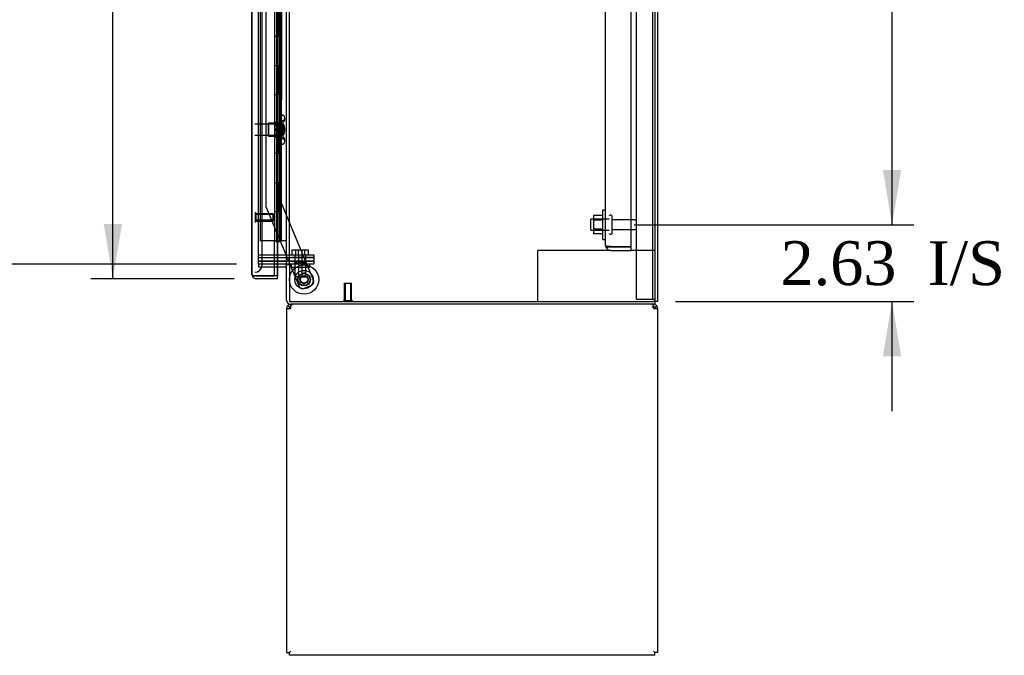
# Model space of a CAD drawing. Header units: inches. Extents: x 1 to 359, y -2 to 239.
# Tile 15 of 24: x 160 to 194, y 102 to 123. Entities that reach past the tile are written whole.
import ezdxf
from ezdxf.enums import TextEntityAlignment as Align
from ezdxf.lldxf.tags import DXFTag

# ---------------------------------------------------------------- set-up
doc = ezdxf.new("R2010")
doc.units = ezdxf.units.IN
doc.header["$MEASUREMENT"] = 0
for name, color, linetype in [('COM43132', 7, 'Continuous'), ('COM50669', 7, 'Continuous'), ('COM54746-56', 7, 'Continuous'), ('COM54926', 7, 'Continuous'), ('COM55738-22', 7, 'Continuous'), ('COM70098', 7, 'Continuous'), ('COM70220', 7, 'Continuous'), ('COM70839-2', 7, 'Continuous'), ('COM71188-1', 7, 'Continuous'), ('COM71190-1', 7, 'Continuous'), ('COM71195-1', 7, 'Continuous'), ('COM71196-1', 7, 'Continuous'), ('Default', 7, 'Continuous'), ('GSK86006', 7, 'Continuous'), ('NTS166105', 7, 'Continuous'), ('NTS18147', 7, 'Continuous'), ('NTS86070', 7, 'Continuous'), ('ROL87452', 7, 'Continuous'), ('RVT17786', 7, 'Continuous'), ('SCC180005', 7, 'Continuous'), ('STD26089', 7, 'Continuous'), ('STD26122', 7, 'Continuous'), ('STD26258', 7, 'Continuous'), ('WAF25059', 7, 'Continuous'), ('WAF25376', 7, 'Continuous'), ('WAM30038', 7, 'Continuous')]:
    doc.layers.add(name, color=color, linetype=linetype)
doc.styles.add('SEACAD_Times_New_Roman', font='times.ttf')
tags = doc.linetypes.add('HIDDEN2', pattern=[0.1875, 0.125, -0.0625]).pattern_tags.tags
tags[6:7] = [DXFTag(74, 4), DXFTag(75, 0), DXFTag(340, '0'), DXFTag(46, 0.0), DXFTag(50, 0.0), DXFTag(44, 0.0), DXFTag(45, 0.0)]
tags[4:5] = [DXFTag(74, 4), DXFTag(75, 0), DXFTag(340, '0'), DXFTag(46, 0.0), DXFTag(50, 0.0), DXFTag(44, 0.0), DXFTag(45, 0.0)]
doc.dimstyles.new('HAMMOND_(STH_-_300x200)', dxfattribs={"dimtxt": 1.5, "dimasz": 1.875, "dimexe": 0.75, "dimexo": 0.75, "dimgap": 0.375, "dimtad": 0, "dimtih": 1, "dimtoh": 1, "dimzin": 0, "dimdsep": 46, "dimtxsty": 'SEACAD_Times_New_Roman', "dimblk1": '_SE_FILLED', "dimblk2": '_SE_FILLED', "dimsah": 1, "dimcen": 0.75, "dimadec": 0, "dimazin": 0, "dimtfac": 0.8, "dimtofl": 0, "dimtmove": 0, "dimatfit": 3, "dimfxl": 1, "dimtolj": 1, "dimtzin": 0, "dimarcsym": 0})

# ---------------------------------------------------------------- blocks, each defined once
blk = doc.blocks.new('SE2')
at = {"layer": 'COM43132', "color": 7, "linetype": 'HIDDEN2'}
for p, q in [((180.313, 115.554), (180.313, 171.184)), ((181.188, 115.495), (181.188, 171.244)), ((180.313, 115.554), (180.313, 115.554)), ((180.313, 115.554), (180.313, 115.554)), ((180.498, 115.495), (180.349, 115.495)), ((180.416, 115.494), (180.349, 115.445)), ((180.416, 115.494), (180.498, 115.494)), ((180.498, 115.495), (181.188, 115.495)), ((180.498, 115.494), (180.498, 115.494)), ((180.498, 115.494), (181.188, 115.494)), ((180.498, 115.369), (181.188, 115.369)), ((181.188, 115.369), (181.188, 115.494))]:
    blk.add_line(p, q, dxfattribs=at)
for start, end in [(180, 180.0589), (180.1208, 216.194), (216.194, 270)]:
    blk.add_arc((180.498, 115.554), 0.185, start, end, dxfattribs=at)
blk.add_open_spline([(180.349, 115.495), (180.337, 115.505), (180.328, 115.514), (180.319, 115.529), (180.317, 115.534), (180.314, 115.544), (180.313, 115.549), (180.313, 115.554)], degree=3, knots=[0, 0, 0, 0, 0.5, 0.5, 0.75, 0.75, 1, 1, 1, 1], dxfattribs=at)
at = {"layer": 'COM50669', "color": 7, "linetype": 'HIDDEN2'}
for p, q in [((178.143, 115.369), (178, 115.369)), ((178, 113.619), (178, 115.369)), ((180.498, 115.369), (178.143, 115.369)), ((182, 115.369), (181.188, 115.369))]:
    blk.add_line(p, q, dxfattribs=at)
at = {"layer": 'COM54746-56', "color": 7, "linetype": 'HIDDEN2'}
for p, q in [((168.504, 171.693), (168.504, 115.693)), ((169.059, 171.693), (169.059, 115.693)), ((169.159, 115.693), (169.159, 171.693)), ((169.109, 122.693), (169.109, 123.693)), ((169.15, 122.693), (169.15, 123.693)), ((169.226, 122.693), (169.226, 123.693)), ((169.098, 121.693), (169.098, 122.693)), ((169.195, 122.693), (169.226, 122.693)), ((169.221, 122.693), (169.221, 121.693)), ((169.226, 121.693), (169.226, 122.693)), ((169.109, 120.693), (169.109, 121.693)), ((169.15, 120.693), (169.15, 121.693)), ((169.195, 121.693), (169.226, 121.693)), ((169.226, 120.693), (169.226, 121.693)), ((169.098, 119.693), (169.098, 120.693)), ((169.195, 120.693), (169.226, 120.693)), ((169.221, 120.693), (169.221, 119.693)), ((169.226, 119.693), (169.226, 120.693)), ((169.109, 118.693), (169.109, 119.693)), ((169.15, 118.693), (169.15, 119.693)), ((169.195, 119.693), (169.226, 119.693)), ((169.226, 118.693), (169.226, 119.693)), ((169.098, 117.693), (169.098, 118.693)), ((169.195, 118.693), (169.226, 118.693)), ((169.221, 118.693), (169.221, 117.693)), ((169.226, 117.693), (169.226, 118.693)), ((169.109, 116.693), (169.109, 117.693)), ((169.15, 116.693), (169.15, 117.693)), ((169.195, 117.693), (169.226, 117.693)), ((169.226, 116.693), (169.226, 117.693)), ((169.098, 115.693), (169.098, 116.693)), ((169.195, 116.693), (169.226, 116.693)), ((169.221, 116.693), (169.221, 115.693)), ((169.226, 115.693), (169.226, 116.693)), ((168.992, 115.693), (168.504, 115.693))]:
    blk.add_line(p, q, dxfattribs=at)
at = {"layer": 'COM54746-56', "color": 7, "linetype": 'Continuous'}
for p, q in [((168.992, 123.693), (168.992, 122.693)), ((169.195, 123.693), (169.195, 122.693)), ((168.992, 122.693), (169.195, 122.693)), ((168.992, 122.693), (169.195, 122.693)), ((168.992, 122.693), (168.992, 121.693)), ((169.195, 122.693), (169.195, 121.693)), ((168.992, 121.693), (168.992, 120.693)), ((168.992, 121.693), (169.195, 121.693)), ((168.992, 121.693), (169.195, 121.693)), ((169.195, 121.693), (169.195, 120.693)), ((168.992, 120.693), (169.195, 120.693)), ((168.992, 120.693), (169.195, 120.693)), ((168.992, 120.693), (168.992, 119.693)), ((169.195, 120.693), (169.195, 119.693)), ((168.992, 119.693), (168.992, 118.693)), ((168.992, 119.693), (169.195, 119.693)), ((168.992, 119.693), (169.195, 119.693)), ((169.195, 119.693), (169.195, 118.693)), ((168.992, 118.693), (169.195, 118.693)), ((168.992, 118.693), (169.195, 118.693)), ((168.992, 118.693), (168.992, 117.693)), ((169.195, 118.693), (169.195, 117.693)), ((168.992, 117.693), (168.992, 116.693)), ((168.992, 117.693), (169.195, 117.693)), ((168.992, 117.693), (169.195, 117.693)), ((169.195, 117.693), (169.195, 116.693)), ((168.992, 116.693), (169.195, 116.693)), ((168.992, 116.693), (169.195, 116.693)), ((168.992, 116.693), (168.992, 115.693)), ((169.195, 116.693), (169.195, 115.693)), ((169.195, 115.693), (168.992, 115.693)), ((169.046, 115.658), (169.046, 115.684)), ((169.046, 115.684), (169.096, 115.684)), ((169.096, 115.658), (169.046, 115.658)), ((169.059, 115.693), (169.059, 115.684)), ((169.121, 115.684), (169.096, 115.684)), ((169.121, 115.658), (169.096, 115.658)), ((169.121, 115.684), (169.171, 115.684)), ((169.171, 115.658), (169.121, 115.658)), ((169.159, 115.684), (169.159, 115.693)), ((169.171, 115.684), (169.171, 115.658)), ((169.407, 115.693), (169.195, 115.693))]:
    blk.add_line(p, q, dxfattribs=at)
at = {"layer": 'COM54926', "color": 7, "linetype": 'Continuous'}
for p, q in [((169.55, 113.469), (169.55, 113.524)), ((181.952, 113.469), (181.952, 113.524)), ((169.407, 113.381), (169.407, 101.62)), ((169.407, 113.381), (169.55, 113.381)), ((169.512, 113.411), (169.437, 113.469)), ((169.55, 113.381), (169.55, 113.469)), ((181.952, 113.469), (181.952, 113.381)), ((181.952, 113.381), (182.095, 113.381)), ((181.99, 113.411), (182.065, 113.469)), ((182.095, 113.381), (182.095, 101.62)), ((169.407, 101.62), (169.502, 101.62)), ((169.502, 101.62), (169.55, 101.667)), ((169.502, 101.619), (169.55, 101.667)), ((169.502, 101.524), (169.502, 101.619)), ((182, 101.524), (169.502, 101.524)), ((182, 101.62), (181.952, 101.667)), ((182, 101.619), (181.952, 101.667)), ((182.095, 101.62), (182, 101.62)), ((182, 101.524), (182, 101.619))]:
    blk.add_line(p, q, dxfattribs=at)
for centre, radius, start, end in [((169.55, 113.381), 0.143, 90, 142.4161), ((181.952, 113.381), 0.143, 37.5839, 90), ((169.55, 113.381), 0.143, 142.4162, 180), ((169.55, 113.381), 0.048, 142.4162, 180), ((169.55, 113.381), 0.048, 90, 142.4162), ((169.55, 113.381), 0.048, 90, 142.4162), ((181.952, 113.381), 0.048, 37.5838, 90), ((181.952, 113.381), 0.048, 0, 37.5838), ((181.952, 113.381), 0.143, 0, 37.5838)]:
    blk.add_arc(centre, radius, start, end, dxfattribs=at)
at = {"layer": 'COM54926', "color": 7, "linetype": 'HIDDEN2'}
blk.add_arc((181.89, 113.319), 0.11, 56.0643, 87.8453, dxfattribs=at)
at = {"layer": 'COM54926', "color": 7, "linetype": 'Continuous'}
for points in [[(169.607, 113.524), (169.598, 113.524), (169.588, 113.519), (169.569, 113.5), (169.559, 113.486), (169.55, 113.469)], [(181.952, 113.469), (181.942, 113.486), (181.933, 113.5), (181.914, 113.519), (181.904, 113.524), (181.894, 113.524)]]:
    blk.add_open_spline(points, degree=3, knots=[0, 0, 0, 0, 0.5, 0.5, 1, 1, 1, 1], dxfattribs=at)
at = {"layer": 'COM55738-22', "color": 7, "linetype": 'HIDDEN2'}
for p, q in [((181.375, 113.701), (181.375, 173.451)), ((181.928, 113.701), (181.928, 173.451)), ((181.375, 113.701), (181.562, 113.701)), ((181.562, 113.701), (181.812, 113.701)), ((181.812, 113.701), (181.928, 113.701)), ((181.928, 113.701), (182, 113.701))]:
    blk.add_line(p, q, dxfattribs=at)
at = {"layer": 'COM70098', "color": 7, "linetype": 'HIDDEN2'}
for p, q in [((168.44, 115.214), (169.589, 115.214)), ((169.589, 115.214), (170.339, 115.214)), ((170.339, 115.214), (170.339, 115.119)), ((168.44, 115.119), (169.589, 115.119)), ((169.589, 114.994), (168.44, 114.994)), ((169.589, 114.899), (169.55, 114.899)), ((170.339, 115.119), (169.589, 115.119)), ((169.589, 114.994), (170.339, 114.994)), ((170.339, 114.899), (169.589, 114.899)), ((170.339, 114.994), (170.339, 114.899))]:
    blk.add_line(p, q, dxfattribs=at)
at = {"layer": 'COM70220', "color": 7, "linetype": 'HIDDEN2'}
for p, q in [((168.567, 115.119), (168.567, 172.266)), ((168.565, 115.119), (168.565, 115.214)), ((168.565, 114.869), (168.565, 115.119)), ((168.567, 114.869), (168.567, 115.119))]:
    blk.add_line(p, q, dxfattribs=at)
for centre in [(168.315, 114.869), (168.317, 114.869)]:
    blk.add_arc(centre, 0.25, 270, 0, dxfattribs=at)
at = {"layer": 'COM70839-2', "color": 7, "linetype": 'HIDDEN2'}
for p, q in [((169.235, 142.836), (169.222, 116.99)), ((169.237, 142.836), (169.222, 116.99)), ((168.703, 141.462), (168.691, 116.909)), ((168.705, 141.462), (168.691, 116.909)), ((168.7, 116.862), (169.512, 114.899)), ((168.7, 116.862), (169.512, 114.899)), ((169.222, 116.99), (170.321, 114.333)), ((169.222, 116.99), (170.321, 114.333)), ((169.525, 114.869), (169.831, 114.13)), ((169.525, 114.869), (169.831, 114.13)), ((170.253, 114.17), (169.994, 114.063)), ((170.253, 114.17), (169.994, 114.063))]:
    blk.add_line(p, q, dxfattribs=at)
at = {"layer": 'COM70839-2', "color": 7, "linetype": 'Continuous'}
blk.add_line((169.512, 114.899), (169.525, 114.869), dxfattribs=at)
blk.add_line((169.512, 114.899), (169.525, 114.869), dxfattribs=at)
at = {"layer": 'COM70839-2', "color": 7, "linetype": 'HIDDEN2'}
blk.add_circle((170.002, 114.37), 0.129, dxfattribs=at)
for centre, start, end in [((168.816, 116.909), 179.9705, 202.4825), ((168.816, 116.909), 179.9664, 202.4784), ((170.206, 114.286), 292.4825, 22.4825), ((170.206, 114.286), 292.4784, 22.4784), ((169.946, 114.178), 202.4825, 292.4825), ((169.946, 114.178), 202.4784, 292.4784)]:
    blk.add_arc(centre, 0.125, start, end, dxfattribs=at)
at = {"layer": 'COM71188-1', "color": 7, "linetype": 'HIDDEN2'}
for p, q in [((182, 173.554), (182, 113.619)), ((168.44, 114.899), (168.44, 172.274)), ((169.502, 114.899), (169.502, 172.274)), ((168.992, 114.899), (168.44, 114.899))]:
    blk.add_line(p, q, dxfattribs=at)
at = {"layer": 'COM71188-1', "color": 7, "linetype": 'Continuous'}
for p, q in [((182.095, 173.554), (182.095, 113.619)), ((169.407, 114.899), (169.407, 172.274)), ((169.359, 114.899), (168.992, 114.899)), ((169.359, 114.899), (169.407, 114.899)), ((169.55, 114.899), (169.407, 114.899)), ((169.502, 114.869), (169.502, 113.619)), ((169.55, 114.869), (169.502, 114.869)), ((169.55, 114.869), (169.55, 114.899)), ((169.502, 113.619), (181.952, 113.619)), ((182.095, 113.619), (181.952, 113.619))]:
    blk.add_line(p, q, dxfattribs=at)
at = {"layer": 'COM71190-1', "color": 7, "linetype": 'HIDDEN2'}
for p, q in [((168.44, 114.899), (168.44, 114.804)), ((168.44, 114.804), (168.992, 114.804))]:
    blk.add_line(p, q, dxfattribs=at)
at = {"layer": 'COM71190-1', "color": 7, "linetype": 'Continuous'}
for p, q in [((169.407, 113.667), (169.407, 114.869)), ((169.502, 114.869), (169.407, 114.869)), ((168.992, 114.804), (169.359, 114.804)), ((182, 113.524), (169.55, 113.524)), ((182, 113.619), (182, 113.524))]:
    blk.add_line(p, q, dxfattribs=at)
for centre, radius, start, end in [((169.359, 114.756), 0.143, 52.2051, 90), ((169.359, 114.756), 0.048, 0, 90), ((169.55, 113.667), 0.143, 180, 270)]:
    blk.add_arc(centre, radius, start, end, dxfattribs=at)
at = {"layer": 'COM71190-1', "color": 7, "linetype": 'HIDDEN2'}
blk.add_arc((169.55, 113.667), 0.048, 180, 270, dxfattribs=at)
at = {"layer": 'COM71195-1', "color": 7, "linetype": 'HIDDEN2'}
for p, q in [((169.095, 114.495), (169.095, 172.891)), ((168.251, 114.495), (168.249, 114.495)), ((168.3, 114.494), (168.249, 114.455)), ((168.3, 114.494), (168.302, 114.494)), ((168.363, 114.494), (168.363, 114.494)), ((168.365, 114.494), (168.363, 114.494)), ((168.365, 114.399), (168.363, 114.399)), ((169.095, 114.399), (169.095, 114.494))]:
    blk.add_line(p, q, dxfattribs=at)
at = {"layer": 'COM71195-1', "color": 7, "linetype": 'Continuous'}
for q in [(168.22, 141.767), (168.22, 114.542), (168.22, 114.542)]:
    blk.add_line((168.22, 114.542), q, dxfattribs=at)
for start, end in [(180, 180.0762), (217.5036, 270)]:
    blk.add_arc((168.363, 114.542), 0.143, start, end, dxfattribs=at)
at = {"layer": 'COM71196-1', "color": 7, "linetype": 'Continuous'}
for p, q in [((168.222, 114.542), (168.222, 172.843)), ((168.992, 114.495), (168.992, 115.693)), ((168.222, 114.542), (168.222, 114.542)), ((168.222, 114.542), (168.222, 114.542)), ((169.097, 114.804), (169.097, 114.495)), ((168.365, 114.495), (168.251, 114.495)), ((168.302, 114.494), (168.251, 114.455)), ((168.302, 114.494), (168.365, 114.494)), ((168.365, 114.495), (168.992, 114.495)), ((168.365, 114.494), (168.365, 114.494)), ((169.097, 114.494), (168.365, 114.494)), ((169.097, 114.399), (168.365, 114.399)), ((169.097, 114.495), (168.992, 114.495)), ((169.097, 114.399), (169.097, 114.494))]:
    blk.add_line(p, q, dxfattribs=at)
at = {"layer": 'COM71196-1', "color": 7, "linetype": 'HIDDEN2'}
blk.add_line((169.097, 172.369), (169.097, 114.804), dxfattribs=at)
at = {"layer": 'COM71196-1', "color": 7, "linetype": 'Continuous'}
for start, end in [(180, 180.0762), (180.1561, 217.5036), (217.5036, 270)]:
    blk.add_arc((168.365, 114.542), 0.143, start, end, dxfattribs=at)
blk.add_open_spline([(168.251, 114.495), (168.242, 114.503), (168.235, 114.51), (168.227, 114.522), (168.225, 114.526), (168.223, 114.534), (168.222, 114.538), (168.222, 114.542)], degree=3, knots=[0, 0, 0, 0, 0.5, 0.5, 0.75, 0.75, 1, 1, 1, 1], dxfattribs=at)
at = {"layer": 'GSK86006', "color": 7, "linetype": 'HIDDEN2'}
for p, q in [((168.44, 115.119), (169.589, 115.119)), ((168.44, 114.994), (169.589, 114.994)), ((169.589, 115.119), (170.339, 115.119)), ((170.339, 114.994), (169.589, 114.994)), ((170.339, 115.119), (170.339, 114.994))]:
    blk.add_line(p, q, dxfattribs=at)
at = {"layer": 'NTS166105', "color": 7, "linetype": 'HIDDEN2'}
for p, q in [((179.897, 116.56), (179.897, 116.4)), ((180.217, 116.56), (179.897, 116.56)), ((179.897, 116.4), (179.897, 116.09)), ((180.217, 116.4), (179.897, 116.4)), ((179.897, 116.09), (179.897, 115.929)), ((180.217, 116.09), (179.897, 116.09)), ((180.217, 115.929), (179.897, 115.929))]:
    blk.add_line(p, q, dxfattribs=at)
at = {"layer": 'NTS18147', "color": 7, "linetype": 'HIDDEN2'}
for p, q in [((169.223, 119.99), (169.223, 119.994)), ((169.223, 119.994), (169.223, 119.994)), ((169.223, 119.99), (169.223, 119.994)), ((169.286, 119.994), (169.223, 119.994)), ((169.223, 119.99), (169.223, 119.801)), ((169.223, 119.99), (169.223, 119.99)), ((169.223, 119.99), (169.223, 119.801)), ((169.223, 119.99), (169.286, 119.99)), ((169.286, 119.99), (169.286, 119.994)), ((169.286, 119.99), (169.286, 119.994)), ((169.348, 119.841), (169.348, 119.895)), ((169.348, 119.841), (169.348, 119.895)), ((168.786, 119.714), (168.786, 119.274)), ((168.786, 119.714), (168.786, 119.714)), ((168.786, 119.274), (168.786, 119.714)), ((169.223, 119.714), (168.786, 119.714)), ((169.223, 119.801), (169.223, 119.683)), ((169.223, 119.801), (169.223, 119.801)), ((169.223, 119.801), (169.223, 119.683)), ((169.286, 119.801), (169.223, 119.801)), ((169.223, 119.683), (169.223, 119.306)), ((169.223, 119.683), (169.223, 119.683)), ((169.223, 119.683), (169.223, 119.306)), ((169.223, 119.683), (169.286, 119.683)), ((169.286, 119.683), (169.286, 119.801)), ((169.286, 119.683), (169.286, 119.801)), ((168.786, 119.274), (168.786, 119.274)), ((168.786, 119.274), (169.223, 119.274)), ((169.223, 119.306), (169.223, 119.188)), ((169.223, 119.306), (169.223, 119.306)), ((169.223, 119.306), (169.223, 119.188)), ((169.286, 119.306), (169.223, 119.306)), ((169.286, 119.188), (169.286, 119.306)), ((169.286, 119.188), (169.286, 119.306)), ((169.223, 119.188), (169.223, 118.999)), ((169.223, 119.188), (169.223, 119.188)), ((169.223, 119.188), (169.223, 118.999)), ((169.223, 119.188), (169.286, 119.188)), ((169.223, 118.999), (169.223, 118.994)), ((169.223, 118.999), (169.223, 118.999)), ((169.223, 118.999), (169.223, 118.994)), ((169.286, 118.999), (169.223, 118.999)), ((169.223, 118.994), (169.223, 118.994)), ((169.223, 118.994), (169.286, 118.994)), ((169.286, 118.999), (169.286, 118.994)), ((169.286, 118.999), (169.286, 118.994)), ((169.348, 119.094), (169.348, 119.148)), ((169.348, 119.094), (169.348, 119.148))]:
    blk.add_line(p, q, dxfattribs=at)
blk.add_arc((169.03, 119.494), 0.318, 323.6338, 36.3662, dxfattribs=at)
blk.add_arc((169.03, 119.494), 0.318, 323.6338, 36.3662, dxfattribs=at)
for centre, start_param, end_param in [((169.03, 119.895), 2.506883, 3.776302), ((169.03, 119.895), 2.506883, 3.776302), ((169.03, 119.841), 2.506883, 3.141593), ((169.03, 119.148), 3.141593, 3.776302), ((169.03, 119.148), 3.141593, 3.776302), ((169.03, 119.094), 2.506883, 3.776302), ((169.03, 119.094), 2.506883, 3.776302)]:
    blk.add_ellipse(centre, major_axis=(-0.318, 0), ratio=0.5, start_param=start_param, end_param=end_param, dxfattribs=at)
at = {"layer": 'NTS86070', "color": 7, "linetype": 'HIDDEN2'}
for p, q in [((169.565, 114.899), (169.565, 114.799)), ((169.668, 114.929), (169.668, 114.899)), ((169.951, 114.939), (169.678, 114.939)), ((169.69, 114.899), (169.69, 114.799)), ((169.793, 114.929), (169.793, 114.899)), ((170.076, 114.939), (169.951, 114.939)), ((169.961, 114.899), (169.961, 114.929)), ((170.065, 114.899), (170.065, 114.799)), ((170.086, 114.899), (170.086, 114.929)), ((170.19, 114.899), (170.19, 114.799)), ((169.565, 114.799), (170.065, 114.799)), ((170.063, 114.799), (170.19, 114.799))]:
    blk.add_line(p, q, dxfattribs=at)
for centre, start, end in [((169.678, 114.929), 90, 180), ((169.803, 114.929), 90, 180), ((169.951, 114.929), 0, 90), ((170.076, 114.929), 0, 90)]:
    blk.add_arc(centre, 0.01, start, end, dxfattribs=at)
at = {"layer": 'ROL87452', "color": 7, "linetype": 'HIDDEN2'}
for radius in [0.5, 0.5, 0.206]:
    blk.add_circle((170.002, 114.37), radius, dxfattribs=at)
at = {"layer": 'RVT17786', "color": 7, "linetype": 'HIDDEN2'}
for radius in [0.217, 0.125]:
    blk.add_circle((170.002, 114.37), radius, dxfattribs=at)
for start, end in [(79.567, 110.1072), (0, 10.5715), (359.9705, 0)]:
    blk.add_arc((170.002, 114.37), 0.217, start, end, dxfattribs=at)
at = {"layer": 'SCC180005', "color": 7, "linetype": 'HIDDEN2'}
for p, q in [((169.599, 115.388), (169.815, 115.388)), ((169.599, 115.214), (169.599, 115.388)), ((169.692, 115.214), (169.692, 114.464)), ((169.724, 115.214), (169.724, 115.388)), ((169.815, 115.388), (170.031, 115.388)), ((169.815, 115.214), (169.815, 115.388)), ((169.817, 115.214), (169.817, 114.464)), ((169.938, 114.464), (169.938, 115.214)), ((169.94, 115.214), (169.94, 115.388)), ((170.031, 115.214), (170.031, 115.388)), ((170.031, 115.388), (170.156, 115.388)), ((170.063, 114.464), (170.063, 115.214)), ((170.156, 115.214), (170.156, 115.388)), ((169.938, 114.464), (169.692, 114.464)), ((169.94, 114.464), (170.063, 114.464))]:
    blk.add_line(p, q, dxfattribs=at)
at = {"layer": 'STD26089', "color": 7, "linetype": 'HIDDEN2'}
for p, q in [((180.508, 116.569), (180.468, 116.569)), ((180.538, 115.949), (180.538, 116.539)), ((179.813, 116.057), (179.813, 116.432)), ((180.438, 116.432), (179.813, 116.432)), ((181.315, 116.41), (180.538, 116.41)), ((179.813, 116.057), (180.438, 116.057)), ((180.468, 115.919), (180.508, 115.919)), ((180.538, 116.078), (181.315, 116.078))]:
    blk.add_line(p, q, dxfattribs=at)
for centre, radius, start, end in [((180.468, 116.539), 0.03, 90, 180), ((180.508, 116.539), 0.03, 0, 90), ((181.315, 116.35), 0.06, 0, 90), ((180.468, 115.949), 0.03, 180, 270), ((180.508, 115.949), 0.03, 270, 0), ((181.315, 116.138), 0.06, 270, 0)]:
    blk.add_arc(centre, radius, start, end, dxfattribs=at)
at = {"layer": 'STD26122', "color": 7, "linetype": 'HIDDEN2'}
for p, q in [((168.317, 119.679), (168.315, 119.679)), ((169.282, 119.679), (168.317, 119.679)), ((169.28, 119.309), (169.28, 119.679)), ((169.315, 119.644), (169.28, 119.679)), ((169.282, 119.679), (169.282, 119.309)), ((169.317, 119.644), (169.282, 119.679)), ((169.315, 119.644), (169.315, 119.344)), ((169.317, 119.344), (169.317, 119.644)), ((168.315, 119.309), (168.317, 119.309)), ((168.317, 119.309), (169.282, 119.309)), ((169.28, 119.309), (169.315, 119.344)), ((169.282, 119.309), (169.317, 119.344))]:
    blk.add_line(p, q, dxfattribs=at)
at = {"layer": 'STD26258', "color": 7, "linetype": 'HIDDEN2'}
for p, q in [((168.317, 116.651), (168.315, 116.651)), ((168.348, 116.651), (168.317, 116.651)), ((168.346, 116.338), (168.346, 116.651)), ((168.348, 116.619), (168.346, 116.619)), ((168.348, 116.589), (168.346, 116.589)), ((168.348, 116.651), (168.348, 116.338)), ((168.942, 116.619), (168.348, 116.619)), ((168.942, 116.589), (168.348, 116.589)), ((168.94, 116.369), (168.94, 116.619)), ((168.942, 116.619), (168.942, 116.369)), ((168.315, 116.338), (168.317, 116.338)), ((168.317, 116.338), (168.348, 116.338)), ((168.348, 116.4), (168.346, 116.4)), ((168.346, 116.369), (168.348, 116.369)), ((168.942, 116.4), (168.348, 116.4)), ((168.348, 116.369), (168.942, 116.369)), ((171.377, 114.244), (171.627, 114.244)), ((171.377, 114.244), (171.377, 113.651)), ((171.408, 114.244), (171.408, 113.651)), ((171.596, 114.244), (171.596, 113.651)), ((171.627, 113.651), (171.627, 114.244)), ((171.346, 113.651), (171.658, 113.651)), ((171.346, 113.651), (171.346, 113.619)), ((171.658, 113.619), (171.658, 113.651))]:
    blk.add_line(p, q, dxfattribs=at)
at = {"layer": 'WAF25059', "color": 7, "linetype": 'HIDDEN2'}
for p, q in [((180.217, 115.744), (180.217, 116.744)), ((180.313, 116.744), (180.217, 116.744)), ((180.217, 115.744), (180.313, 115.744))]:
    blk.add_line(p, q, dxfattribs=at)
at = {"layer": 'WAF25376', "color": 7, "linetype": 'HIDDEN2'}
for radius in [0.315, 0.14]:
    blk.add_circle((170.002, 114.37), radius, dxfattribs=at)
for radius, start, end in [(0.14, 163.3811, 182.761), (0.14, 251.6057, 293.834), (0.315, 355.6162, 0), (0.315, 0, 2.7571)]:
    blk.add_arc((170.002, 114.37), radius, start, end, dxfattribs=at)
at = {"layer": 'WAM30038', "color": 7, "linetype": 'HIDDEN2'}
for p, q in [((169.01, 119.668), (169.01, 119.723)), ((169.01, 119.668), (169.01, 119.723)), ((169.055, 119.697), (169.01, 119.668)), ((169.055, 119.697), (169.01, 119.668)), ((169.01, 119.644), (169.055, 119.672)), ((169.01, 119.644), (169.055, 119.672)), ((169.01, 119.668), (169.026, 119.656)), ((169.01, 119.668), (169.026, 119.656)), ((169.01, 119.512), (169.01, 119.644)), ((169.01, 119.512), (169.01, 119.644)), ((169.026, 119.656), (169.059, 119.676)), ((169.026, 119.656), (169.059, 119.676)), ((169.074, 119.119), (169.074, 119.869)), ((169.074, 119.869), (169.074, 119.869)), ((169.074, 119.869), (169.074, 119.119)), ((169.098, 119.869), (169.074, 119.869)), ((169.098, 119.119), (169.098, 119.869)), ((169.098, 119.869), (169.098, 119.119)), ((169.055, 119.512), (169.01, 119.512)), ((169.01, 119.345), (169.01, 119.477)), ((169.01, 119.345), (169.01, 119.477)), ((169.01, 119.477), (169.055, 119.477)), ((169.055, 119.317), (169.01, 119.345)), ((169.055, 119.317), (169.01, 119.345)), ((169.026, 119.333), (169.01, 119.321)), ((169.026, 119.333), (169.01, 119.321)), ((169.01, 119.266), (169.01, 119.321)), ((169.01, 119.321), (169.055, 119.292)), ((169.01, 119.266), (169.01, 119.321)), ((169.01, 119.321), (169.055, 119.292)), ((169.059, 119.313), (169.026, 119.333)), ((169.059, 119.313), (169.026, 119.333)), ((169.074, 119.119), (169.074, 119.119)), ((169.074, 119.119), (169.098, 119.119))]:
    blk.add_line(p, q, dxfattribs=at)
for centre, radius, start, end in [((168.49, 120.397), 0.85, 311.7058, 313.4493), ((169.056, 119.494), 0.0181, 1.7718, 93.073), ((169.056, 119.495), 0.0182, 267.1609, 357.9942), ((168.487, 118.589), 0.854, 46.5547, 48.2901)]:
    blk.add_arc(centre, radius, start, end, dxfattribs=at)
for points, knots in [([(169.01, 119.723), (169.023, 119.734), (169.036, 119.746), (169.049, 119.757), (169.051, 119.759), (169.053, 119.761), (169.055, 119.763)], [0, 0, 0, 0, 0.858552, 0.858552, 0.858552, 1, 1, 1, 1]), ([(169.069, 119.702), (169.068, 119.702), (169.068, 119.702), (169.064, 119.701), (169.06, 119.699), (169.055, 119.697)], [0.4389304, 0.4389304, 0.4389304, 0.4389304, 0.5, 0.5, 1, 1, 1, 1]), ([(169.055, 119.672), (169.058, 119.673), (169.06, 119.675), (169.064, 119.678), (169.066, 119.68), (169.069, 119.685), (169.071, 119.687), (169.074, 119.692), (169.074, 119.695), (169.074, 119.697)], [0, 0, 0, 0, 0.25, 0.25, 0.5, 0.5, 0.75, 0.75, 1, 1, 1, 1]), ([(169.055, 119.226), (169.053, 119.228), (169.051, 119.23), (169.049, 119.232), (169.036, 119.243), (169.023, 119.255), (169.01, 119.266)], [0, 0, 0, 0, 0.141448, 0.141448, 0.141448, 1, 1, 1, 1]), ([(169.074, 119.292), (169.074, 119.294), (169.074, 119.297), (169.071, 119.302), (169.069, 119.304), (169.064, 119.311), (169.06, 119.314), (169.055, 119.317)], [0, 0, 0, 0, 0.25, 0.25, 0.5, 0.5, 1, 1, 1, 1]), ([(169.055, 119.292), (169.058, 119.291), (169.06, 119.29), (169.064, 119.288), (169.066, 119.288), (169.068, 119.287), (169.068, 119.287), (169.069, 119.287)], [0, 0, 0, 0, 0.25, 0.25, 0.5, 0.5, 0.5626015, 0.5626015, 0.5626015, 0.5626015])]:
    blk.add_open_spline(points, degree=3, knots=knots, dxfattribs=at)
blk = doc.blocks.new('DMBLK3928')
at = {"layer": 'Default', "linetype": 'Continuous'}
for points in [[(190.425, 141.494), (190.112, 143.369), (189.8, 141.494)], [(190.425, 118.119), (189.8, 118.119), (190.112, 116.244)]]:
    blk.add_hatch(color=7, dxfattribs=at).paths.add_polyline_path(points)
at = {"layer": 'Default', "color": 7, "linetype": 'Continuous'}
for p, q in [((181.288, 143.369), (190.862, 143.369)), ((190.112, 131.082), (190.112, 143.369)), ((190.112, 116.244), (190.112, 129.057)), ((181.288, 116.244), (190.862, 116.244))]:
    blk.add_line(p, q, dxfattribs=at)
at = {"layer": 'Default', "color": 7, "linetype": 'Continuous', "style": 'SEACAD_Times_New_Roman'}
blk.add_text('27.13', height=1.5, dxfattribs=at).set_placement((187.553, 130.557), align=Align.TOP_LEFT)
blk = doc.blocks.new('_SE_FILLED')
at = {"color": 0}
blk.add_line((0, 0), (-1, 0), dxfattribs=at)
blk.add_solid([(0, 0), (-1, -0.1665), (-1, 0.1665), (0, 0)], dxfattribs=at)
blk = doc.blocks.new('DMBLK3934')
at = {"layer": 'Default', "linetype": 'Continuous'}
for points in [[(190.425, 118.119), (189.8, 118.119), (190.112, 116.244)], [(190.425, 111.744), (190.112, 113.619), (189.8, 111.744)]]:
    blk.add_hatch(color=7, dxfattribs=at).paths.add_polyline_path(points)
at = {"layer": 'Default', "color": 7, "linetype": 'Continuous'}
for p, q in [((190.112, 116.244), (190.112, 119.994)), ((181.288, 116.244), (190.862, 116.244)), ((182.702, 113.619), (190.862, 113.619)), ((190.112, 109.869), (190.112, 113.619))]:
    blk.add_line(p, q, dxfattribs=at)
at = {"layer": 'Default', "color": 7, "linetype": 'Continuous', "style": 'SEACAD_Times_New_Roman'}
for s, p in [('2.63', (186.299, 115.682)), ('I/S', (191.331, 115.682))]:
    blk.add_text(s, height=1.5, dxfattribs=at).set_placement(p, align=Align.TOP_LEFT)
blk = doc.blocks.new('DMBLK3943')
at = {"layer": 'Default', "linetype": 'Continuous'}
for points in [[(155.337, 170.399), (155.962, 170.399), (155.649, 172.274)], [(155.337, 116.774), (155.649, 114.899), (155.962, 116.774)]]:
    blk.add_hatch(color=7, dxfattribs=at).paths.add_polyline_path(points)
at = {"layer": 'Default', "color": 7, "linetype": 'Continuous'}
for p, q in [((167.69, 172.274), (154.899, 172.274)), ((155.649, 172.274), (155.649, 144.862)), ((155.649, 137.812), (155.649, 114.899)), ((167.69, 114.899), (154.899, 114.899))]:
    blk.add_line(p, q, dxfattribs=at)
at = {"layer": 'Default', "color": 7, "linetype": 'Continuous', "style": 'SEACAD_Times_New_Roman'}
for s, p in [('57.38', (153.09, 144.337)), ('DOOR ', (152.219, 142.087)), ('OPENING', (150.779, 139.837))]:
    blk.add_text(s, height=1.5, dxfattribs=at).set_placement(p, align=Align.TOP_LEFT)
blk = doc.blocks.new('DMBLK3953')
at = {"layer": 'Default', "linetype": 'Continuous'}
for points in [[(163.152, 141.394), (163.777, 141.394), (163.464, 143.269)], [(163.152, 116.274), (163.464, 114.399), (163.777, 116.274)]]:
    blk.add_hatch(color=7, dxfattribs=at).paths.add_polyline_path(points)
at = {"layer": 'Default', "color": 7, "linetype": 'Continuous'}
for p, q in [((167.035, 143.269), (162.714, 143.269)), ((163.464, 130.109), (163.464, 143.269)), ((163.464, 114.399), (163.464, 128.084)), ((167.615, 114.399), (162.714, 114.399))]:
    blk.add_line(p, q, dxfattribs=at)
at = {"layer": 'Default', "color": 7, "linetype": 'Continuous', "style": 'SEACAD_Times_New_Roman'}
blk.add_text('28.87', height=1.5, dxfattribs=at).set_placement((160.905, 129.584), align=Align.TOP_LEFT)

msp = doc.modelspace()

# ---------------------------------------------------------------- block references
at = {"layer": 'Default'}
msp.add_blockref('SE2', (0, 0), dxfattribs=at)

# ---------------------------------------------------------------- dimensions: what is measured, and where the dimension line sits
at = {"layer": 'Default', "color": 7, "linetype": 'Continuous'}
for base, p1, p2, angle, text, picture, middle, dimtype in [((155.649039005, 172.274487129), (168.439864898, 172.274487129), (168.439864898, 114.899487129), 270, '\\A1;<>\\PDOOR \\XOPENING', 'DMBLK3943', (155.649039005, 143.58698749), 161), ((163.464, 143.269), (168.365, 114.399), (167.785, 143.269), 90, '\\A1;<>', 'DMBLK3953', (163.464, 128.834), 160), ((190.112412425, 116.244487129), (180.537864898, 116.244487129), (180.537864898, 143.369487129), 90, '\\A1;<>', 'DMBLK3928', (190.112412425, 129.806986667), 161), ((190.112412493, 116.244487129), (181.951864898, 113.619487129), (180.537864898, 116.244487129), 90, '\\A1;<> I/S', 'DMBLK3934', (190.112412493, 114.931987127), 160)]:
    dim = msp.add_linear_dim(base=base, p1=p1, p2=p2, angle=angle, text=text, dimstyle='HAMMOND_(STH_-_300x200)', dxfattribs=at)
    dim.commit()
    dim.dimension.update_dxf_attribs({"geometry": picture, "text_midpoint": middle, "dimtype": dimtype})

doc.saveas('drawing.dxf')
